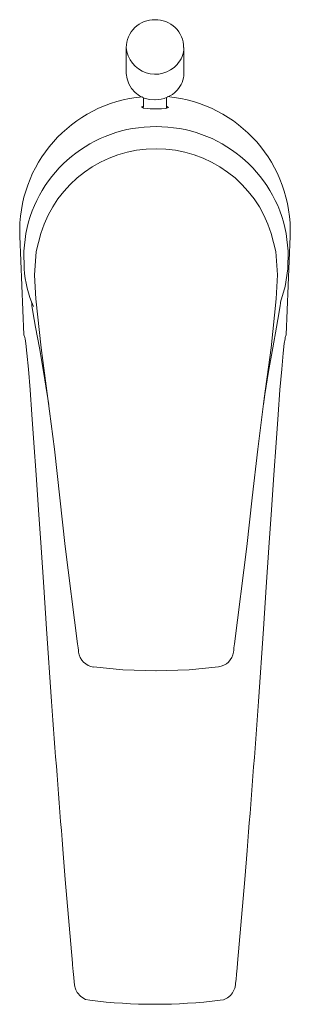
# Model space of a CAD drawing. Header units: millimetres. Extents: x 3460 to 3507, y 2176 to 2347.
import ezdxf

# ---------------------------------------------------------------- set-up
doc = ezdxf.new("R2010")
doc.units = ezdxf.units.MM
doc.layers.add('SANINDUSA', color=3, linetype='Continuous')

msp = doc.modelspace()

# ---------------------------------------------------------------- linework, layer by layer
at = {"layer": 'SANINDUSA', "linetype": 'Continuous', "lineweight": 15}
for p, q in [((3478.9, 2342.29), (3478.9, 2337.8)), ((3488.9, 2337.8), (3488.9, 2342.29)), ((3481.9, 2333.58), (3481.9, 2331.92)), ((3485.9, 2331.75), (3485.9, 2333.58)), ((3460.42, 2309.45), (3461.14, 2292.27)), ((3506.67, 2292.27), (3507.39, 2309.45))]:
    msp.add_line(p, q, dxfattribs=at)
at = {"layer": 'SANINDUSA', "linetype": 'Continuous', "lineweight": 15, "flags": 128}
for points in [[(3485.9, 2332.11), (3486.25, 2331.88), (3485.79, 2331.7), (3485.03, 2331.64), (3484.57, 2331.62), (3484.22, 2331.62), (3483.82, 2331.62), (3483.49, 2331.62), (3483.09, 2331.63), (3482.57, 2331.65), (3481.91, 2331.72), (3481.57, 2331.94), (3481.9, 2332.11)], [(3461.17, 2303.78), (3461.11, 2306.83), (3461.46, 2309.92)], [(3464.07, 2309.92), (3463.27, 2306.76), (3462.97, 2302.68), (3463.18, 2298.57), (3464.11, 2289.99), (3465.3, 2281.19), (3466.42, 2272.36), (3467.35, 2263.9), (3468.32, 2255.42), (3470.45, 2238.49)], [(3504.1, 2309.92), (3504.89, 2306.76), (3505.21, 2302.71), (3504.98, 2298.57), (3504.06, 2289.99), (3502.87, 2281.19), (3501.75, 2272.36), (3500.81, 2263.9), (3499.85, 2255.42), (3497.71, 2238.49)], [(3507, 2303.78), (3507.06, 2306.83), (3506.71, 2309.92)], [(3505.7, 2297.96), (3506.51, 2300.69), (3507, 2303.78)], [(3462.48, 2297.96), (3462.45, 2297.95), (3462.48, 2297.74), (3462.53, 2297.38), (3462.7, 2296.26), (3463.15, 2293.6), (3463.81, 2290), (3464.54, 2285.92), (3465.18, 2281.9), (3465.43, 2280.15)], [(3502.74, 2280.15), (3502.98, 2281.9), (3503.63, 2285.92), (3504.36, 2290), (3505.01, 2293.6), (3505.47, 2296.26), (3505.64, 2297.38), (3505.69, 2297.74), (3505.71, 2297.95), (3505.69, 2297.96)], [(3461.14, 2292.27), (3461.28, 2291.84), (3461.32, 2291.57)], [(3461.32, 2291.57), (3461.45, 2290.76), (3461.64, 2289.07), (3461.9, 2286.3), (3462.19, 2282.73), (3462.52, 2278.43), (3462.87, 2273.48), (3463.26, 2267.91), (3463.67, 2261.83), (3464.11, 2255.28), (3464.57, 2248.33), (3465.06, 2241.12), (3465.94, 2228.44)], [(3501.86, 2228.44), (3502.75, 2241.12), (3503.23, 2248.33), (3503.7, 2255.28), (3504.14, 2261.83), (3504.55, 2267.91), (3504.93, 2273.48), (3505.29, 2278.43), (3505.61, 2282.73), (3505.91, 2286.3), (3506.17, 2289.07), (3506.36, 2290.76), (3506.49, 2291.58)], [(3506.49, 2291.58), (3506.53, 2291.84), (3506.67, 2292.27)], [(3473.24, 2234.48), (3478.31, 2233.97), (3484.15, 2233.78)], [(3484.01, 2233.78), (3489.85, 2233.97), (3494.93, 2234.48)], [(3467.89, 2202.78), (3468.31, 2197.5), (3469.55, 2182.91)], [(3498.26, 2182.91), (3499.5, 2197.5), (3499.9, 2202.5)], [(3469.55, 2182.9), (3469.57, 2182.62), (3469.68, 2181.43), (3469.78, 2180.44), (3469.86, 2179.67), (3469.93, 2179.11), (3469.98, 2178.82), (3470.03, 2178.62), (3470.15, 2178.27), (3470.38, 2177.82), (3471.02, 2177.08), (3471.84, 2176.6), (3472.57, 2176.44)], [(3495.24, 2176.45), (3495.8, 2176.54), (3496.5, 2176.87), (3497.02, 2177.3), (3497.38, 2177.75), (3497.62, 2178.18), (3497.75, 2178.54), (3497.81, 2178.75), (3497.84, 2178.89), (3497.87, 2179.05), (3497.91, 2179.4), (3497.99, 2180.04), (3498.08, 2180.97), (3498.18, 2182.04), (3498.26, 2182.9)]]:
    msp.add_lwpolyline(points, dxfattribs=at)
at = {"layer": 'SANINDUSA', "linetype": 'Continuous', "lineweight": 15}
for centre, radius, start, end in [((3483.81, 2342.25), 4.89, 88.957, 179.6425), ((3484, 2342.26), 4.88, 0.4871, 91.1559), ((3483.95, 2342.69), 5.06, 184.6133, 318.5915), ((3484.5, 2342.33), 4.41, 317.3799, 359.6924), ((3483.72, 2338.01), 4.82, 182.5384, 272.2022), ((3484.56, 2337.81), 4.35, 317.0851, 359.8855), ((3483.93, 2338.41), 5.21, 269.6716, 316.8956), ((3483.86, 2310.37), 23.46, 95.0965, 182.2392), ((3483.91, 2310.36), 23.49, 357.784, 84.7207), ((3483.9, 2305.68), 22.84, 89.5513, 169.2807), ((3484.26, 2305.68), 22.84, 10.7193, 90.4487), ((3484.02, 2303.81), 20.86, 89.818, 162.9481), ((3484.15, 2303.81), 20.86, 17.0519, 90.182), ((3482.47, 2305.53), 21.38, 184.7068, 202.8789), ((2960.77, 2171.72), 514.04, 7.3021, 7.4632), ((4002.6, 2172.34), 509.2, 172.5363, 172.6982), ((3473.61, 2237.43), 3, 187.2343, 262.922), ((3494.59, 2237.43), 2.96, 276.5601, 352.876), ((5808.5, 2393.05), 2348.33, 184.01948, 184.64732), ((1504.13, 2366.85), 2002.52, 355.29235, 356.03659), ((3483.9, 2267.4), 91.65, 262.9006, 277.1035)]:
    msp.add_arc(centre, radius, start, end, dxfattribs=at)

doc.saveas('drawing.dxf')
